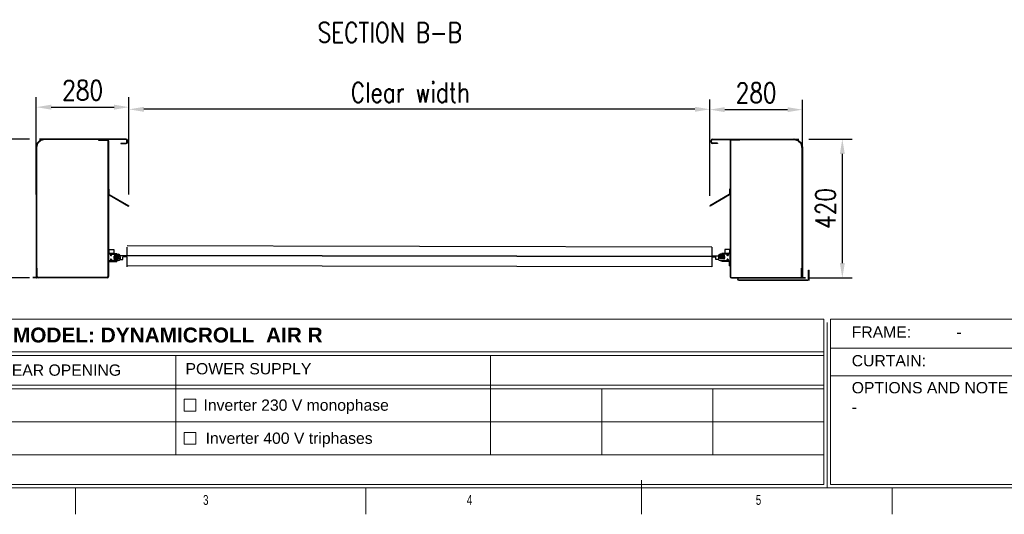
# Model space of a CAD drawing. Header units: inches. Extents: x 0 to 13926, y -200 to 4803.
# Tile 6 of 8: x 8605 to 11581, y 1 to 1497. Entities that reach past the tile are written whole.
import ezdxf

# ---------------------------------------------------------------- set-up
doc = ezdxf.new("R2010")
doc.units = ezdxf.units.IN
doc.header["$MEASUREMENT"] = 0
doc.layers.add('FORMAT', color=7, linetype='Continuous')
doc.styles.add('NYIP', font='romans.shx', dxfattribs={"width": 0.8})
doc.styles.add('SLDTEXTSTYLE0', font='TXT', dxfattribs={"width": 0.75})
doc.styles.get("Standard").update_dxf_attribs({"font": 'arial.ttf'})
doc.dimstyles.new('STANDARD35', dxfattribs={"dimscale": 35, "dimtxt": 2, "dimasz": 1.5, "dimexe": 1, "dimexo": 1, "dimgap": 0.7, "dimtad": 1, "dimdec": 0, "dimdsep": 46, "dimtxsty": 'NYIP', "dimcen": 0, "dimclrd": 1, "dimclre": 1, "dimclrt": 2, "dimadec": 0, "dimazin": 0, "dimtfac": 1, "dimtdec": 0, "dimtix": 1, "dimtmove": 0, "dimatfit": 3, "dimfxl": 0, "dimtvp": 1, "dimtolj": 1, "dimtzin": 0, "dimarcsym": 0})

# ---------------------------------------------------------------- blocks, each defined once
blk = doc.blocks.new('A$C7C9C4F3F')
at = {"layer": 'FORMAT', "color": 7, "lineweight": 5}
for p, q in [((8295, 0), (8295, 258.3)), ((199.3, 199.3), (16199.3, 199.3)), ((4017.9, 199.3), (4017.9, 0)), ((6210.3, 0), (6210.3, 199.3)), ((10188.3, 0), (10188.3, 199.3))]:
    blk.add_line(p, q, dxfattribs=at)
at = {"color": 7, "lineweight": 5, "char_height": 73.8, "attachment_point": 1, "style": 'SLDTEXTSTYLE0'}
for s, insert in [('3', (4981.2, 145.3)), ('4', (6974.3, 145.3))]:
    blk.add_mtext(s, dxfattribs=dict(at, insert=insert))
at = {"layer": 'FORMAT', "color": 7, "lineweight": 5, "insert": (9158.6, 145.3), "char_height": 73.8, "attachment_point": 1, "style": 'SLDTEXTSTYLE0'}
blk.add_mtext('5', dxfattribs=at)
blk = doc.blocks.new('*D96')
at = {"color": 7, "lineweight": -2}
for p, q in [((8935.2, 967.6), (8935.2, 1255.6)), ((10691, 964.2), (10691, 1255.6)), ((10646, 1225.6), (8980.2, 1225.6))]:
    blk.add_line(p, q, dxfattribs=at)
at = {"color": 7}
for points in [[(8980.2, 1233.1), (8980.2, 1218.1), (8935.2, 1225.6)], [(10646, 1218.1), (10646, 1233.1), (10691, 1225.6)]]:
    blk.add_solid(points, dxfattribs=at)
at = {"layer": 'Defpoints', "color": 0}
for p in [(8935.2, 1225.6), (8935.2, 937.6), (10691, 934.2)]:
    blk.add_point(p, dxfattribs=at)
at = {"color": 7, "lineweight": 0, "insert": (9785.6, 1276.6), "char_height": 60, "attachment_point": 5, "style": 'NYIP'}
blk.add_mtext('\\A1;Clear width', dxfattribs=at)
blk = doc.blocks.new('*D97')
at = {"color": 7, "lineweight": -2}
for p, q in [((8655.1, 967.6), (8655.1, 1262.1)), ((8935.2, 967.6), (8935.2, 1262.1)), ((8700.1, 1232.1), (8890.2, 1232.1))]:
    blk.add_line(p, q, dxfattribs=at)
at = {"color": 7}
for points in [[(8700.1, 1239.6), (8700.1, 1224.6), (8655.1, 1232.1)], [(8890.2, 1224.6), (8890.2, 1239.6), (8935.2, 1232.1)]]:
    blk.add_solid(points, dxfattribs=at)
at = {"layer": 'Defpoints', "color": 0}
for p in [(8935.2, 1232.1), (8655.1, 937.6), (8935.2, 937.6)]:
    blk.add_point(p, dxfattribs=at)
at = {"color": 7, "lineweight": 0, "insert": (8795.1, 1283.1), "char_height": 60, "attachment_point": 5, "style": 'NYIP'}
blk.add_mtext('\\A1;280', dxfattribs=at)
blk = doc.blocks.new('*D108')
at = {"color": 7, "lineweight": -2}
for p, q in [((10691, 964.2), (10691, 1254.6)), ((10970.9, 964.2), (10970.9, 1254.6)), ((10736, 1224.6), (10925.9, 1224.6))]:
    blk.add_line(p, q, dxfattribs=at)
at = {"color": 7}
for points in [[(10736, 1232.1), (10736, 1217.1), (10691, 1224.6)], [(10925.9, 1217.1), (10925.9, 1232.1), (10970.9, 1224.6)]]:
    blk.add_solid(points, dxfattribs=at)
at = {"layer": 'Defpoints', "color": 0}
for p in [(10970.9, 1224.6), (10691, 934.2), (10970.9, 934.2)]:
    blk.add_point(p, dxfattribs=at)
at = {"color": 7, "lineweight": 0, "insert": (10831, 1275.6), "char_height": 60, "attachment_point": 5, "style": 'NYIP'}
blk.add_mtext('\\A1;280', dxfattribs=at)
blk = doc.blocks.new('*D109')
at = {"color": 7, "lineweight": -2}
for p, q in [((10990.6, 1135.7), (11121.6, 1135.7)), ((11091.6, 1090.7), (11091.6, 760.8)), ((10990.6, 715.8), (11121.6, 715.8))]:
    blk.add_line(p, q, dxfattribs=at)
at = {"color": 7}
for points in [[(11099.1, 1090.7), (11084.1, 1090.7), (11091.6, 1135.7)], [(11084.1, 760.8), (11099.1, 760.8), (11091.6, 715.8)]]:
    blk.add_solid(points, dxfattribs=at)
at = {"layer": 'Defpoints', "color": 0}
for p in [(10960.6, 1135.7), (10960.6, 715.8), (11091.6, 715.8)]:
    blk.add_point(p, dxfattribs=at)
at = {"color": 7, "lineweight": 0, "insert": (11040.6, 925.8), "char_height": 60, "attachment_point": 5, "rotation": 90, "style": 'NYIP'}
blk.add_mtext('\\A1;420', dxfattribs=at)
blk = doc.blocks.new('*D110')
at = {"color": 7, "lineweight": -2}
for p, q in [((8634.9, 1135.7), (8503.8, 1135.7)), ((8533.8, 1090.7), (8533.8, 760.8)), ((8634.9, 715.8), (8503.8, 715.8))]:
    blk.add_line(p, q, dxfattribs=at)
at = {"color": 7}
for points in [[(8541.3, 1090.7), (8526.3, 1090.7), (8533.8, 1135.7)], [(8526.3, 760.8), (8541.3, 760.8), (8533.8, 715.8)]]:
    blk.add_solid(points, dxfattribs=at)
at = {"layer": 'Defpoints', "color": 0}
for p in [(8664.9, 1135.7), (8533.8, 715.8), (8664.9, 715.8)]:
    blk.add_point(p, dxfattribs=at)
at = {"color": 7, "lineweight": 0, "insert": (8482.8, 925.8), "char_height": 60, "attachment_point": 5, "rotation": 90, "style": 'NYIP'}
blk.add_mtext('\\A1;420', dxfattribs=at)

msp = doc.modelspace()

# ---------------------------------------------------------------- linework, layer by layer
at = {"color": 7, "linetype": 'Continuous', "lineweight": 25}
for p, q in [((8666.2, 1131.6), (8658.7, 1124)), ((8926.3, 1135.7), (8664.9, 1135.7)), ((8926.3, 1134.2), (8664.9, 1134.2)), ((8667.3, 1130.5), (8666.2, 1131.6)), ((8679, 1135.6), (8668.1, 1132.7)), ((8668.1, 1132.7), (8668.5, 1131.2)), ((8679.4, 1134.1), (8668.5, 1131.2)), ((8679.4, 1134.1), (8679, 1135.6)), ((8680.1, 1135.7), (8680.1, 1134.2)), ((8843.2, 1134.2), (8869, 1134.2)), ((8843.2, 1134.2), (8843.2, 1132.7)), ((8843.2, 1132.7), (8869, 1132.7)), ((8869, 1132.7), (8869, 1134.2)), ((8926.3, 1134.2), (8926.3, 1135.7)), ((8930.5, 1131.6), (8929, 1131.6)), ((8929, 1126.4), (8929, 1131.6)), ((8930.5, 1126.4), (8930.5, 1131.6)), ((10694.9, 1131.6), (10696.4, 1131.6)), ((10694.9, 1126.4), (10694.9, 1131.6)), ((10696.4, 1126.4), (10696.4, 1131.6)), ((10699.1, 1134.2), (10699.1, 1135.7)), ((10699.1, 1135.7), (10960.6, 1135.7)), ((10699.1, 1134.2), (10960.6, 1134.2)), ((10782.2, 1134.2), (10756.4, 1134.2)), ((10756.4, 1132.7), (10756.4, 1134.2)), ((10782.2, 1132.7), (10756.4, 1132.7)), ((10782.2, 1134.2), (10782.2, 1132.7)), ((10945.4, 1135.7), (10945.4, 1134.2)), ((10946.1, 1134.1), (10946.5, 1135.6)), ((10946.1, 1134.1), (10957, 1131.2)), ((10946.5, 1135.6), (10957.4, 1132.7)), ((10957.4, 1132.7), (10957, 1131.2)), ((10958.2, 1130.5), (10959.2, 1131.6)), ((10959.2, 1131.6), (10966.8, 1124)), ((8656, 1110.2), (8654.5, 1110.2)), ((8654.5, 1110.2), (8654.5, 715.8)), ((8657.6, 1122.1), (8654.7, 1111.3)), ((8654.7, 1111.3), (8656.1, 1110.9)), ((8656, 1110.2), (8656, 715.8)), ((8659, 1121.8), (8656.1, 1110.9)), ((8659, 1121.8), (8657.6, 1122.1)), ((8658.7, 1124), (8659.7, 1123)), ((8667.3, 1130.5), (8659.7, 1123)), ((8873.2, 1130.1), (8871.7, 1130.1)), ((8871.7, 1130.1), (8871.7, 720)), ((8873.2, 1130.1), (8873.2, 720)), ((8911, 1123.7), (8911, 1122.2)), ((8911, 1123.7), (8926.3, 1123.7)), ((8911, 1122.2), (8926.3, 1122.2)), ((8926.3, 1122.2), (8926.3, 1123.7)), ((8929, 1126.4), (8930.5, 1126.4)), ((10696.4, 1126.4), (10694.9, 1126.4)), ((10714.4, 1123.7), (10699.1, 1123.7)), ((10699.1, 1122.2), (10699.1, 1123.7)), ((10714.4, 1122.2), (10699.1, 1122.2)), ((10714.4, 1123.7), (10714.4, 1122.2)), ((10752.2, 1130.1), (10753.7, 1130.1)), ((10752.2, 1130.1), (10752.2, 720)), ((10753.7, 1130.1), (10753.7, 720)), ((10958.2, 1130.5), (10965.7, 1123)), ((10966.8, 1124), (10965.7, 1123)), ((10966.4, 1121.8), (10967.9, 1122.1)), ((10966.4, 1121.8), (10969.3, 1110.9)), ((10967.9, 1122.1), (10970.8, 1111.3)), ((10970.8, 1111.3), (10969.3, 1110.9)), ((10969.4, 1110.2), (10970.9, 1110.2)), ((10969.4, 1110.2), (10969.4, 715.8)), ((10970.9, 1110.2), (10970.9, 715.8)), ((8873.2, 983.8), (8873.2, 970.4)), ((8873.2, 983.8), (8874.4, 983.8)), ((8874.4, 983.8), (8874.4, 970.4)), ((10751, 983.8), (10751, 970.4)), ((10752.2, 983.8), (10751, 983.8)), ((10752.2, 983.8), (10752.2, 970.4)), ((8873.2, 970.4), (8874.4, 970.4)), ((8875.8, 968), (8875.2, 967)), ((8875.2, 967), (8933.8, 933.1)), ((8875.8, 968), (8934.4, 934.2)), ((10749.7, 968), (10691, 934.2)), ((10750.3, 967), (10691.6, 933.1)), ((10749.7, 968), (10750.3, 967)), ((10752.2, 970.4), (10751, 970.4)), ((8934.4, 934.2), (8933.8, 933.1)), ((10691, 934.2), (10691.6, 933.1)), ((8928.7, 809.2), (8928.7, 782.2)), ((10696.7, 809.2), (8929.5, 812.6)), ((10696.7, 809.2), (10696.7, 782.2)), ((8874.7, 803.3), (8873.2, 803.3)), ((8873.2, 803.3), (8873.2, 792.3)), ((8873.2, 789.8), (8873.2, 801.8)), ((8873.2, 801.8), (8889.2, 801.8)), ((8873.2, 792.3), (8874.7, 792.3)), ((8889.2, 789.8), (8873.2, 789.8)), ((8873.2, 768.3), (8873.2, 787.3)), ((8874.2, 788.3), (8878.2, 788.3)), ((8874.7, 803.3), (8874.7, 792.3)), ((8877.2, 789.8), (8877.2, 788.3)), ((8877.2, 789.8), (8898.2, 789.8)), ((8877.2, 788.3), (8898.2, 788.3)), ((8879.2, 787.3), (8879.2, 784.2)), ((8881.9, 784.2), (8881.9, 786.3)), ((8882.9, 787.3), (8903.2, 787.3)), ((8889.2, 801.8), (8889.2, 789.8)), ((8889.6, 780.2), (8889.6, 775.5)), ((8891.2, 781.4), (8893.7, 781.4)), ((8893.7, 785.1), (8891.6, 785.1)), ((8891.6, 785.1), (8891.6, 785.1)), ((8891.6, 777.7), (8893.7, 777.7)), ((8891.6, 777.7), (8891.6, 777.7)), ((8891.9, 785.4), (8893.7, 785.4)), ((8893.7, 777.4), (8891.9, 777.4)), ((8893.7, 785.1), (8893.7, 785.4)), ((8893.7, 785.4), (8902.9, 785.4)), ((8893.7, 781.4), (8893.7, 785.1)), ((8903.2, 785.1), (8893.7, 785.1)), ((8893.7, 777.7), (8893.7, 781.4)), ((8893.7, 781.4), (8898.7, 781.4)), ((8893.7, 777.7), (8903.2, 777.7)), ((8893.7, 777.4), (8893.7, 777.7)), ((8902.9, 777.4), (8893.7, 777.4)), ((8898.2, 788.3), (8898.2, 789.8)), ((8898.7, 781.4), (8898.7, 782.2)), ((8903.2, 782.2), (8898.7, 782.2)), ((8898.7, 780.7), (8898.7, 781.4)), ((8898.7, 780.7), (8903.2, 780.7)), ((8903.1, 773.5), (8904.1, 775.8)), ((8903.2, 785.1), (8903.2, 782.2)), ((8907.7, 782.7), (8903.2, 782.7)), ((8903.2, 782.2), (8907.7, 782.2)), ((8903.2, 780.7), (8903.2, 777.7)), ((8907.7, 780.7), (8903.2, 780.7)), ((8907.7, 780.1), (8903.2, 780.1)), ((8908.2, 779.2), (8903.2, 779.2)), ((8904.1, 775.8), (8908.2, 775.8)), ((8907.7, 782.7), (8907.7, 782.2)), ((8928.7, 782.2), (8907.7, 782.2)), ((8907.7, 780.7), (8907.7, 780.1)), ((8908.2, 782.3), (8908.2, 782.2)), ((8908.2, 779.2), (8908.2, 771.2)), ((8928.7, 779.2), (8916.2, 779.2)), ((8916.2, 771.2), (8916.2, 779.2)), ((8928.7, 779.2), (8928.7, 782.2)), ((8928.7, 779.2), (8928.7, 780.7)), ((8928.7, 779.2), (8928.7, 749.2)), ((10696.7, 780.7), (8929.5, 784.1)), ((10696.7, 779.2), (8929.5, 782.6)), ((10696.7, 779.2), (10696.7, 782.2)), ((10696.7, 782.2), (10717.7, 782.2)), ((10696.7, 779.2), (10696.7, 780.7)), ((10696.7, 779.2), (10696.7, 749.2)), ((10696.7, 779.2), (10709.2, 779.2)), ((10709.2, 771.2), (10709.2, 779.2)), ((10717.2, 782.3), (10717.2, 782.2)), ((10717.2, 779.2), (10717.2, 771.2)), ((10717.2, 779.2), (10722.2, 779.2)), ((10721.3, 775.8), (10717.2, 775.8)), ((10717.7, 782.7), (10717.7, 782.2)), ((10717.7, 782.7), (10722.2, 782.7)), ((10722.2, 782.2), (10717.7, 782.2)), ((10717.7, 780.7), (10717.7, 780.1)), ((10717.7, 780.7), (10722.2, 780.7)), ((10717.7, 780.1), (10722.2, 780.1)), ((10722.3, 773.5), (10721.3, 775.8)), ((10742.5, 787.3), (10722.2, 787.3)), ((10722.2, 785.1), (10731.7, 785.1)), ((10722.2, 785.1), (10722.2, 782.2)), ((10722.2, 782.2), (10726.7, 782.2)), ((10722.2, 780.7), (10722.2, 777.7)), ((10726.7, 780.7), (10722.2, 780.7)), ((10731.7, 777.7), (10722.2, 777.7)), ((10731.7, 785.4), (10722.5, 785.4)), ((10722.5, 777.4), (10731.7, 777.4)), ((10726.7, 781.4), (10726.7, 782.2)), ((10731.7, 781.4), (10726.7, 781.4)), ((10726.7, 780.7), (10726.7, 781.4)), ((10727.2, 788.3), (10727.2, 789.8)), ((10748.2, 789.8), (10727.2, 789.8)), ((10748.2, 788.3), (10727.2, 788.3)), ((10733.6, 785.4), (10731.7, 785.4)), ((10731.7, 785.1), (10731.7, 785.4)), ((10731.7, 785.1), (10733.9, 785.1)), ((10731.7, 781.4), (10731.7, 785.1)), ((10734.2, 781.4), (10731.7, 781.4)), ((10731.7, 777.7), (10731.7, 781.4)), ((10733.9, 777.7), (10731.7, 777.7)), ((10731.7, 777.4), (10731.7, 777.7)), ((10731.7, 777.4), (10733.6, 777.4)), ((10733.9, 785.1), (10733.9, 785.1)), ((10733.9, 777.7), (10733.9, 777.7)), ((10735.8, 780.2), (10735.8, 775.5)), ((10736.2, 801.8), (10736.2, 789.8)), ((10752.2, 801.8), (10736.2, 801.8)), ((10736.2, 789.8), (10752.2, 789.8)), ((10743.5, 784.2), (10743.5, 786.3)), ((10746.2, 787.3), (10746.2, 784.2)), ((10751.2, 788.3), (10747.2, 788.3)), ((10748.2, 789.8), (10748.2, 788.3)), ((10750.7, 803.3), (10752.2, 803.3)), ((10750.7, 803.3), (10750.7, 792.3)), ((10752.2, 792.3), (10750.7, 792.3)), ((10752.2, 803.3), (10752.2, 792.3)), ((10752.2, 789.8), (10752.2, 801.8)), ((10752.2, 768.3), (10752.2, 787.3)), ((8657.5, 745.8), (8656, 745.8)), ((8656, 720), (8656, 745.8)), ((8657.5, 720), (8657.5, 745.8)), ((8874.7, 763.3), (8873.2, 763.3)), ((8873.2, 752.3), (8873.2, 763.3)), ((8874.7, 752.3), (8873.2, 752.3)), ((8878.2, 767.3), (8874.2, 767.3)), ((8874.7, 752.3), (8874.7, 763.3)), ((8877.2, 767.3), (8877.2, 765.8)), ((8877.2, 767.3), (8898.2, 767.3)), ((8877.2, 765.8), (8898.2, 765.8)), ((8879.2, 771.5), (8879.2, 768.3)), ((8881.9, 769.3), (8881.9, 771.5)), ((8903.2, 768.3), (8882.9, 768.3)), ((8891.6, 773.5), (8903.1, 773.5)), ((8898.2, 767.3), (8898.2, 765.8)), ((8908.2, 771.2), (8916.2, 771.2)), ((10696.7, 749.2), (8929.5, 752.6)), ((10717.2, 771.2), (10709.2, 771.2)), ((10722.2, 768.3), (10742.5, 768.3)), ((10733.8, 773.5), (10722.3, 773.5)), ((10727.2, 767.3), (10727.2, 765.8)), ((10748.2, 767.3), (10727.2, 767.3)), ((10748.2, 765.8), (10727.2, 765.8)), ((10743.5, 769.3), (10743.5, 771.5)), ((10746.2, 771.5), (10746.2, 768.3)), ((10747.2, 767.3), (10751.2, 767.3)), ((10748.2, 767.3), (10748.2, 765.8)), ((10750.7, 763.3), (10752.2, 763.3)), ((10750.7, 752.3), (10750.7, 763.3)), ((10750.7, 752.3), (10752.2, 752.3)), ((10752.2, 752.3), (10752.2, 763.3)), ((10967.9, 745.8), (10969.4, 745.8)), ((10967.9, 720), (10967.9, 745.8)), ((10969.4, 720), (10969.4, 745.8)), ((8869, 717.3), (8645, 717.3)), ((8869, 715.8), (8645, 715.8)), ((8654.5, 715.8), (8656, 715.8)), ((8656, 720), (8657.5, 720)), ((8660.2, 717.3), (8660.2, 715.8)), ((8869, 715.8), (8869, 717.3)), ((8871.7, 720), (8873.2, 720)), ((10753.7, 720), (10752.2, 720)), ((10756.4, 717.3), (10980.5, 717.3)), ((10756.4, 715.8), (10756.4, 717.3)), ((10756.4, 715.8), (10980.5, 715.8)), ((10965.3, 717.3), (10965.3, 715.8)), ((10969.4, 720), (10967.9, 720)), ((10970.9, 715.8), (10969.4, 715.8)), ((10989.8, 738.9), (10991.3, 738.9)), ((10989.8, 713.1), (10989.8, 738.9)), ((10991.3, 713.1), (10991.3, 738.9)), ((10775.8, 713.1), (10774.3, 713.1)), ((10778.5, 710.4), (10987.2, 710.4)), ((10778.5, 708.9), (10778.5, 710.4)), ((10778.5, 708.9), (10987.2, 708.9)), ((10987.2, 710.4), (10987.2, 708.9)), ((10991.3, 713.1), (10989.8, 713.1)), ((10992.8, 708.9), (10991.3, 708.9))]:
    msp.add_line(p, q, dxfattribs=at)
at = {"color": 7, "lineweight": 5}
for p, q in [((8476.3, 591.3), (11035.5, 591.3)), ((11035.5, 591.3), (11035.5, 91.3)), ((11045.9, 581), (11045.9, 81)), ((11056.2, 591.3), (13615.4, 591.3)), ((11056.2, 591.3), (11056.2, 91.3)), ((8476.3, 492), (11035.5, 492)), ((8476.3, 481), (11035.5, 481)), ((9076.5, 481), (9076.5, 181)), ((10028.2, 481), (10028.2, 181)), ((11058.2, 503.8), (12646.4, 503.8)), ((11058.2, 419.9), (12646.4, 419.9)), ((8476.3, 392), (11035.5, 392)), ((8476.3, 381), (11035.5, 381)), ((10364.2, 381), (10364.2, 181)), ((10700.2, 381), (10700.2, 181)), ((9101.6, 349), (9137.6, 349)), ((9101.6, 313), (9101.6, 349)), ((9137.6, 349), (9137.6, 313)), ((9137.6, 313), (9101.6, 313)), ((8476.3, 281), (11035.5, 281)), ((9101.6, 249), (9137.6, 249)), ((9101.6, 213), (9101.6, 249)), ((9137.6, 249), (9137.6, 213)), ((9137.6, 213), (9101.6, 213)), ((8476.3, 181), (11035.5, 181)), ((8476.3, 91.3), (11035.5, 91.3)), ((11056.2, 91.3), (13615.4, 91.3)), ((8486.6, 81), (11045.9, 81)), ((11045.9, 81), (9826.2, 81)), ((9836.6, 81), (11045.9, 81)), ((11066.5, 81), (13625.7, 81))]:
    msp.add_line(p, q, dxfattribs=at)
at = {"color": 7, "linetype": 'Continuous', "lineweight": 25}
for centre, radius, start, end in [((8669.2, 1128.6), 4.17, 105, 135), ((8669.2, 1128.6), 2.67, 105, 135), ((8680.1, 1131.6), 4.17, 90, 105), ((8680.1, 1131.6), 2.67, 90, 105), ((8869, 1130.1), 4.17, 0, 90), ((8869, 1130.1), 2.67, 0, 90), ((8926.3, 1131.6), 4.17, 0, 90), ((8926.3, 1131.6), 2.67, 0, 90), ((10699.1, 1131.6), 4.17, 90, 180), ((10699.1, 1131.6), 2.67, 90, 180), ((10756.4, 1130.1), 4.17, 90, 180), ((10756.4, 1130.1), 2.67, 90, 180), ((10945.4, 1131.6), 4.17, 75, 90), ((10945.4, 1131.6), 2.67, 75, 90), ((10956.3, 1128.6), 2.67, 45, 75), ((10956.3, 1128.6), 4.17, 45, 75), ((8658.7, 1110.2), 4.17, 165, 180), ((8658.7, 1110.2), 2.67, 165, 180), ((8661.6, 1121.1), 4.17, 135, 165), ((8661.6, 1121.1), 2.67, 135, 165), ((8926.3, 1126.4), 4.17, 270, 0), ((8926.3, 1126.4), 2.67, 270, 0), ((10699.1, 1126.4), 4.17, 180, 270), ((10699.1, 1126.4), 2.67, 180, 270), ((10963.9, 1121.1), 2.67, 15, 45), ((10963.9, 1121.1), 4.17, 15, 45), ((10966.8, 1110.2), 2.67, 0, 15), ((10966.8, 1110.2), 4.17, 0, 15), ((8877.1, 970.4), 3.87, 180, 240), ((8877.1, 970.4), 2.67, 180, 240), ((10748.4, 970.4), 2.67, 300, 0), ((10748.4, 970.4), 3.87, 300, 0), ((8877.2, 792.3), 4, 180, 270), ((8874.2, 787.3), 1, 90, 180), ((8877.2, 792.3), 2.5, 180, 270), ((8878.2, 787.3), 1, 0, 90), ((8880.6, 784.2), 1.35, 180, 0), ((8882.9, 786.3), 1, 90, 180), ((8891.6, 780.2), 2, 99.4773, 180), ((8891.6, 775.5), 2, 180, 270), ((8891.9, 785.1), 0.3, 90, 175.1552), ((8891.9, 785.1), 0.299, 90.1393, 175.141), ((8891.9, 777.7), 0.3, 184.8448, 270), ((8891.9, 777.7), 0.299, 184.853, 269.8791), ((8902.9, 785.1), 0.3, 5, 90), ((8902.9, 777.7), 0.3, 270, 355), ((8903.2, 782.3), 5, 0, 90), ((8902.9, 785.1), 0.3, 0, 5), ((8902.9, 777.7), 0.3, 355, 0), ((10722.2, 782.3), 5, 90, 180), ((10722.5, 785.1), 0.3, 90, 175), ((10722.5, 785.1), 0.3, 175, 180), ((10722.5, 777.7), 0.3, 180, 185), ((10722.5, 777.7), 0.3, 185, 270), ((10733.6, 785.1), 0.3, 4.8448, 90), ((10733.6, 785.1), 0.299, 4.859, 89.8607), ((10733.6, 777.7), 0.3, 270, 355.1552), ((10733.6, 777.7), 0.299, 270.1209, 355.147), ((10733.8, 775.5), 2, 270, 0), ((10733.8, 780.2), 2, 0, 80.5227), ((10742.5, 786.3), 1, 0, 90), ((10744.9, 784.2), 1.35, 180, 0), ((10747.2, 787.3), 1, 90, 180), ((10748.2, 792.3), 2.5, 270, 0), ((10748.2, 792.3), 4, 270, 0), ((10751.2, 787.3), 1, 0, 90), ((8874.2, 768.3), 1, 180, 270), ((8877.2, 763.3), 4, 90, 180), ((8877.2, 763.3), 2.5, 90, 180), ((8878.2, 768.3), 1, 270, 0), ((8880.6, 771.5), 1.35, 0, 180), ((8882.9, 769.3), 1, 180, 270), ((8903.2, 773.3), 5, 270, 0), ((10722.2, 773.3), 5, 180, 270), ((10742.5, 769.3), 1, 270, 0), ((10744.9, 771.5), 1.35, 0, 180), ((10747.2, 768.3), 1, 180, 270), ((10748.2, 763.3), 4, 0, 90), ((10748.2, 763.3), 2.5, 0, 90), ((10751.2, 768.3), 1, 270, 0), ((8660.2, 720), 4.17, 180, 270), ((8660.2, 720), 2.67, 180, 270), ((8869, 720), 2.67, 270, 0), ((8869, 720), 4.17, 270, 0), ((10756.4, 720), 4.17, 180, 270), ((10756.4, 720), 2.67, 180, 270), ((10965.3, 720), 2.67, 270, 0), ((10965.3, 720), 4.17, 270, 0), ((10778.5, 713.1), 4.17, 180, 270), ((10778.5, 713.1), 2.67, 180, 270), ((10987.2, 713.1), 2.67, 270, 0), ((10987.2, 713.1), 4.17, 270, 0)]:
    msp.add_arc(centre, radius, start, end, dxfattribs=at)
for points, knots in [([(8891.6, 785.1), (8891.5, 784.7), (8891.5, 784.1), (8891.4, 782.9), (8891.3, 782.1), (8891.2, 781.4)], [0, 0, 0, 0, 0.342606, 0.462868, 1, 1, 1, 1]), ([(8891.2, 781.4), (8891.3, 780.7), (8891.4, 779.9), (8891.5, 778.7), (8891.5, 778.1), (8891.6, 777.7)], [0, 0, 0, 0, 0.53714, 0.6574, 1, 1, 1, 1]), ([(10733.9, 785.1), (10733.9, 784.7), (10734, 784.1), (10734.1, 782.9), (10734.2, 782.1), (10734.2, 781.4)], [0, 0, 0, 0, 0.342606, 0.462868, 1, 1, 1, 1]), ([(10734.2, 781.4), (10734.2, 780.7), (10734.1, 779.9), (10734, 778.7), (10733.9, 778.1), (10733.9, 777.7)], [0, 0, 0, 0, 0.53714, 0.6574, 1, 1, 1, 1])]:
    msp.add_open_spline(points, degree=3, knots=knots, dxfattribs=at)

# ---------------------------------------------------------------- block references
at = {"color": 7, "lineweight": 5, "xscale": 0.4, "yscale": 0.4, "zscale": 0.4}
msp.add_blockref('A$C7C9C4F3F', (7166.6, 1.3), dxfattribs=at)

# ---------------------------------------------------------------- texts
at = {"color": 7, "lineweight": 0, "insert": (9723.5, 1457.7, 1.5), "char_height": 60, "attachment_point": 5, "style": 'NYIP'}
msp.add_mtext('{SECTION B-B}', dxfattribs=at)
at = {"color": 7, "lineweight": 5}
for s, insert, char_height, width, attachment_point in [('{\\fArial|b1|i0|c0|p34;MODEL: DYNAMICROLL  AIR R}', (9052.5, 565.8), 45.022, 1235.443, 2), ('{\\fArial|b0|i0|c0|p34;FRAME:}', (11120, 569.3), 34.043, 578.728, 1), ('{\\fArial|b0|i0|c0|p34;-}', (11436.2, 569.3), 34.043, 578.728, 1), ('{\\fArial|b0|i0|c0|p34;CURTAIN:}', (11120, 482.7), 34.043, 578.728, 1), ('{\\fArial|b0|i0|c0|p34;CLEAR OPENING}', (8715.7, 454.2), 34.043, 806.902, 2), ('{\\fArial|b0|i0|c0|p34;POWER SUPPLY}', (9296.4, 458.4), 34.043, 806.902, 2), ('{\\fArial|b0|i0|c0|p34;-}', (11263.7, 482.7), 34.043, 578.728, 1), ('{\\fArial|b0|i0|c0|p34;OPTIONS AND NOTE}', (11120, 401.1), 34.043, 578.728, 1), ('{\\fArial|b0|i0|c0|p34;Inverter 230 V monophase}', (9440.6, 348.4), 34.043, 897.538, 2), ('{\\fArial|b0|i0|c0|p34;-}', (11120, 342.8), 34.043, 578.728, 1), ('{\\pxql;\\fArial|b0|i0|c0|p34;Inverter 400 V triphases}', (9615.6, 248.4), 34.043, 897.538, 2)]:
    msp.add_mtext(s, dxfattribs=dict(at, insert=insert, char_height=char_height, width=width, attachment_point=attachment_point))

# ---------------------------------------------------------------- dimensions: what is measured, and where the dimension line sits
at = {"color": 7, "lineweight": 0}
dim = msp.add_linear_dim(base=(8935.2, 1225.6), p1=(10691, 934.2), p2=(8935.2, 937.6), text='Clear width', dimstyle='STANDARD35', override={"dimscale": 30, "dimclrd": 7, "dimclre": 7, "dimclrt": 7}, dxfattribs=at)
dim.commit()
dim.dimension.update_dxf_attribs({"geometry": '*D96', "text_midpoint": (9785.6, 1225.6), "dimtype": 160})
for base, p1, p2, picture, middle in [((8935.2, 1232.1), (8655.1, 937.6), (8935.2, 937.6), '*D97', (8795.1, 1283.1)), ((10970.9, 1224.6), (10691, 934.2), (10970.9, 934.2), '*D108', (10831, 1275.6))]:
    dim = msp.add_linear_dim(base=base, p1=p1, p2=p2, dimstyle='STANDARD35', override={"dimscale": 30, "dimclrd": 7, "dimclre": 7, "dimclrt": 7}, dxfattribs=at)
    dim.commit()
    dim.dimension.update_dxf_attribs({"geometry": picture, "text_midpoint": middle})
for base, p1, p2, picture, middle in [((8533.8, 715.8), (8664.9, 1135.7), (8664.9, 715.8), '*D110', (8482.8, 925.8)), ((11091.6, 715.8), (10960.6, 1135.7), (10960.6, 715.8), '*D109', (11040.6, 925.8))]:
    dim = msp.add_linear_dim(base=base, p1=p1, p2=p2, angle=90, dimstyle='STANDARD35', override={"dimscale": 30, "dimclrd": 7, "dimclre": 7, "dimclrt": 7}, dxfattribs=at)
    dim.commit()
    dim.dimension.update_dxf_attribs({"geometry": picture, "text_midpoint": middle})

doc.saveas('drawing.dxf')
